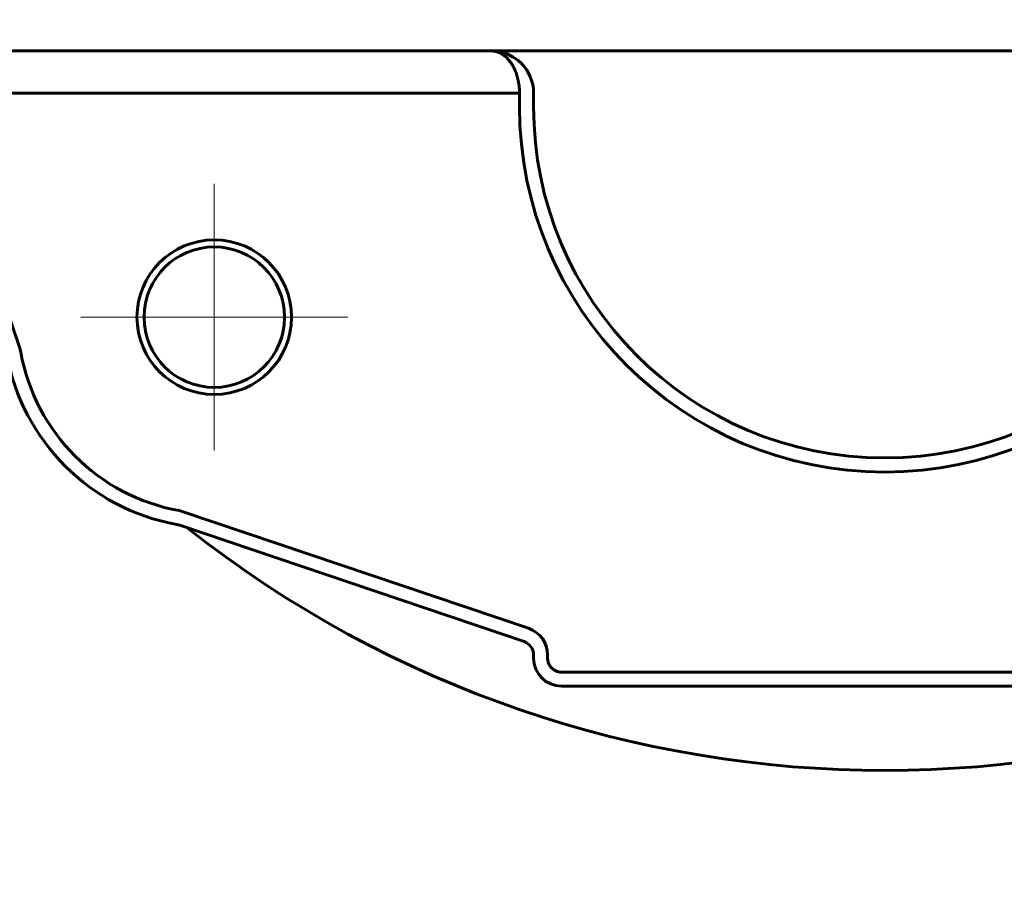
# Model space of a CAD drawing. Header units: millimetres. Extents: x 0 to 594, y 0 to 420.
# Tile 4 of 21: x 168 to 203, y 57 to 88. Entities that reach past the tile are written whole.
import ezdxf

# ---------------------------------------------------------------- set-up
doc = ezdxf.new("R2010")
doc.units = ezdxf.units.MM
for name, pattern in [('K5LT_AXLED', [12, 7.5, -1.5, 1.5, -1.5]), ('K5LT_BASIC', [0]), ('K5LT_THIN', [0])]:
    doc.linetypes.add(name, pattern=pattern)
doc.layers.add('Системный слой', color=7, linetype='Continuous')
doc.layers.add('Системный слой (1)', color=7, linetype='Continuous', true_color=0x6c6c6c)
doc.styles.add('KDIMTEXTSTYLE', font='GOST_AU.SHX', dxfattribs={"width": 0.96, "oblique": 15, "height": 5})
doc.styles.add('KTEXTSTYLE', font='GOST_AU.SHX', dxfattribs={"width": 0.56, "height": 5})
doc.dimstyles.new('KDIMSTYLE (0.50)', dxfattribs={"dimtxt": 5, "dimasz": 1, "dimexe": 2, "dimexo": 0, "dimgap": 1, "dimtad": 1, "dimlfac": 2, "dimtxsty": 'KDIMTEXTSTYLE', "dimsah": 1, "dimcen": 0, "dimdle": 1, "dimadec": 0, "dimazin": 0, "dimtfac": 0.667, "dimtmove": 0, "dimatfit": 3, "dimfxl": 1, "dimtvp": 1, "dimtolj": 1, "dimtzin": 0, "dimarcsym": 0})

# ---------------------------------------------------------------- blocks, each defined once
blk = doc.blocks.new('U35')
at = {"layer": 'Системный слой (1)', "color": 143, "linetype": 'K5LT_BASIC', "lineweight": 60, "true_color": 0x33acca}
for p, q in [((166.907, 86.753), (185.245, 86.753)), ((185.245, 86.753), (231.583, 86.753))]:
    blk.add_line(p, q, dxfattribs=at)
blk = doc.blocks.new('U36')
at = {"layer": 'Системный слой (1)', "color": 143, "linetype": 'K5LT_BASIC', "lineweight": 60, "true_color": 0x33acca}
for p, q in [((185.507, 86.729), (185.245, 86.753)), ((185.768, 86.658), (185.507, 86.729)), ((186.018, 86.537), (185.768, 86.658))]:
    blk.add_line(p, q, dxfattribs=at)
blk = doc.blocks.new('U38')
at = {"layer": 'Системный слой (1)', "color": 143, "linetype": 'K5LT_BASIC', "lineweight": 60, "true_color": 0x33acca}
blk.add_arc((199.245, 101.141), 40, 231.6392, 308.3608, dxfattribs=at)
blk = doc.blocks.new('D4')
at = {"layer": 'Системный слой (1)'}
for points in [[(136.745, 43.82), (136.245, 44.479), (136.745, 45.137), (131.745, 44.479)], [(261.745, 43.82), (266.745, 44.479), (261.745, 45.137), (262.245, 44.479)]]:
    blk.add_hatch(color=7, dxfattribs=at).paths.add_polyline_path(points)
at = {"layer": 'Системный слой (1)', "color": 7, "linetype": 'K5LT_THIN', "lineweight": 18, "true_color": 0xffffff}
for p, q in [((131.745, 84.477), (131.745, 42.479)), ((266.745, 84.477), (266.745, 42.479)), ((131.745, 44.479), (136.745, 45.137)), ((136.745, 45.137), (136.245, 44.479)), ((262.245, 44.479), (261.745, 45.137)), ((261.745, 45.137), (266.745, 44.479)), ((136.745, 43.82), (131.745, 44.479)), ((266.745, 44.479), (131.745, 44.479)), ((136.245, 44.479), (136.745, 43.82)), ((266.745, 44.479), (261.745, 43.82)), ((261.745, 43.82), (262.245, 44.479))]:
    blk.add_line(p, q, dxfattribs=at)
blk.add_wipeout([(193.572, 45.479), (193.572, 52.86), (204.464, 52.86), (204.464, 45.479)]).dxf.layer = 'Системный слой (1)'
at = {"layer": 'Системный слой (1)', "color": 7, "insert": (193.572, 52.066), "char_height": 5, "attachment_point": 1, "style": 'KTEXTSTYLE'}
blk.add_mtext('\\H5.0;\\W1.000;\\Q15;\\Q15;\\W0.960;270', dxfattribs=at)
blk = doc.blocks.new('KDIMARROW_01')
at = {"layer": 'Системный слой'}
blk.add_hatch(color=0, dxfattribs=at).paths.add_polyline_path([(0, 0), (-5, 0.658), (-4.5, 0), (-5, -0.658)])
at = {"layer": 'Системный слой', "color": 0, "linetype": 'K5LT_THIN', "lineweight": 18}
for p, q in [((-4.5, 0), (-5, 0.658)), ((-5, 0.658), (0, 0)), ((0, 0), (-5, -0.658)), ((-5, -0.658), (-4.5, 0))]:
    blk.add_line(p, q, dxfattribs=at)
at = {"layer": 'Системный слой (1)', "color": 0, "linetype": 'K5LT_THIN', "lineweight": 18}
blk.add_line((418.031, 261.631), (417.531, 261.631), dxfattribs=at)
blk = doc.blocks.new('U41')
at = {"layer": 'Системный слой (1)', "color": 30, "linetype": 'K5LT_AXLED', "lineweight": 18, "true_color": 0xff8000}
for q in [(175.381, 82.027), (170.631, 77.277), (180.131, 77.277), (175.381, 72.527)]:
    blk.add_line((175.381, 77.277), q, dxfattribs=at)

msp = doc.modelspace()

# ---------------------------------------------------------------- linework, layer by layer
at = {"layer": 'Системный слой (1)', "color": 143, "linetype": 'K5LT_BASIC', "lineweight": 60, "true_color": 0x33acca}
for p, q in [((168.4566, 76.1721), (164.5059, 87.8662)), ((167.795, 85.2529), (186.2449, 85.2529)), ((186.2449, 85.2529), (186.2449, 84.764)), ((186.7449, 85.2529), (186.7449, 84.764)), ((186.5649, 66.2009), (174.2762, 70.3524)), ((174.1162, 69.8787), (186.4049, 65.7272)), ((186.7449, 65.2535), (186.7449, 65.1407)), ((187.2449, 65.1407), (187.2449, 65.2535)), ((210.7449, 64.6407), (187.7449, 64.6407)), ((187.7449, 64.1407), (210.7449, 64.1407))]:
    msp.add_line(p, q, dxfattribs=at)
for radius in [2.75, 2.5]:
    msp.add_circle((175.3813, 77.2771), radius, dxfattribs=at)
for centre, radius, start, end in [((185.2449, 85.2529), 1.5, 0, 90), ((199.2449, 84.764), 13, 180, 0), ((199.2449, 84.764), 12.5, 180, 0), ((167.5092, 75.852), 1, 10.26115, 18.66691), ((175.3813, 77.2771), 7.5, 190.26115, 259.73885), ((175.3813, 77.2771), 7, 190.26115, 259.73885), ((173.9562, 69.405), 1, 71.33309, 79.73885), ((173.9562, 69.405), 0.5, 71.33309, 79.73885), ((186.2449, 65.2535), 1, 0, 71.33309), ((186.2449, 65.2535), 0.5, 0, 71.33309), ((187.7449, 65.1407), 1, 180, 270), ((187.7449, 65.1407), 1, 180, 270)]:
    msp.add_arc(centre, radius, start, end, dxfattribs=at)
for points, knots in [([(185.2449, 86.7529), (185.2659, 86.7529), (185.2942, 86.7515), (185.3295, 86.7475), (185.3739, 86.7411), (185.4188, 86.7307), (185.4719, 86.7137), (185.5033, 86.7019), (185.5377, 86.6869), (185.57, 86.6713), (185.6078, 86.6506), (185.6534, 86.6222), (185.693, 86.594), (185.7291, 86.5652), (185.757, 86.5413), (185.7867, 86.5138), (185.8153, 86.4851), (185.8517, 86.4458), (185.8859, 86.4049), (185.9196, 86.3603), (185.9478, 86.3203), (185.9792, 86.2718), (186.0118, 86.2162), (186.042, 86.1595), (186.0746, 86.0914), (186.1071, 86.0149), (186.1389, 85.927), (186.1658, 85.8402), (186.1898, 85.7471), (186.2074, 85.6627), (186.2199, 85.5877), (186.2282, 85.5276), (186.2349, 85.4672), (186.2395, 85.4112), (186.2434, 85.34), (186.2445, 85.2885), (186.2449, 85.2529)], [0, 0, 0, 0, 1.4877825, 1.9949378, 2.5057406, 4.6406654, 5.196867, 6.3418524, 6.9267438, 7.7277531, 8.7432132, 9.7690204, 11.2162408, 11.8378472, 12.6630849, 13.4849566, 14.3032135, 15.1014668, 16.6542415, 17.3878009, 18.2788472, 19.400875, 20.5670805, 21.7671917, 22.8174001, 24.5172044, 26.0391064, 27.5251705, 29.0251086, 30.7404079, 31.6901588, 32.6634414, 33.6334384, 34.5726045, 35.3218646, 37, 37, 37, 37]), ([(187.7449, 64.6407), (187.7239, 64.6414), (187.7029, 64.642), (187.6615, 64.6472), (187.6407, 64.6512), (187.6003, 64.6616), (187.5802, 64.6681), (187.5414, 64.6835), (187.5223, 64.6925), (187.4857, 64.7126), (187.4679, 64.7239), (187.4341, 64.7485), (187.4178, 64.7619), (187.3874, 64.7905), (187.3729, 64.8059), (187.3463, 64.8381), (187.3339, 64.8551), (187.3115, 64.8904), (187.3013, 64.9089), (187.2836, 64.9467), (187.2758, 64.9663), (187.2629, 65.006), (187.2576, 65.0265), (187.2498, 65.0675), (187.2472, 65.0884), (187.2452, 65.1197), (187.245, 65.1302), (187.2449, 65.1407)], [0, 0, 0, 0, 0.1256637, 0.1256637, 0.2513274, 0.2513274, 0.3769911, 0.3769911, 0.5026548, 0.5026548, 0.6283185, 0.6283185, 0.7539822, 0.7539822, 0.8796459, 0.8796459, 1.0053096, 1.0053096, 1.1309734, 1.1309734, 1.2566371, 1.2566371, 1.3823008, 1.3823008, 1.5079645, 1.5079645, 1.5707963, 1.5707963, 1.5707963, 1.5707963])]:
    msp.add_open_spline(points, degree=3, knots=knots, dxfattribs=at)

# ---------------------------------------------------------------- block references
at = {"layer": 'Системный слой (1)'}
for name in ['U38', 'U35', 'U36']:
    msp.add_blockref(name, (0, 0), dxfattribs=at)

# ---------------------------------------------------------------- next in the draw order: dimensions: what is measured, and where the dimension line sits
at = {"layer": 'Системный слой (1)', "color": 7}
dim = msp.add_linear_dim(base=(266.7449, 44.4786), p1=(131.7449, 84.4767), p2=(266.7449, 84.4767), dimstyle='KDIMSTYLE (0.50)', override={"dimexo": 0, "dimpost": '\\H5.0;\\W0.960;\\Q15;<>', "dimblk1": 'KDIMARROW_01', "dimblk2": 'KDIMARROW_01', "dimse1": 0, "dimse2": 0, "dimclrt": 7, "dimtol": 1, "dimtp": 0, "dimtm": 0, "dimtdec": 5, "dimtolj": 1}, dxfattribs=at)
dim.commit()
dim.dimension.update_dxf_attribs({"geometry": 'D4', "text_midpoint": (199.2449, 44.4786), "dimtype": 160})

# ---------------------------------------------------------------- next in the draw order: block references
at = {"layer": 'Системный слой (1)'}
msp.add_blockref('U41', (0, 0), dxfattribs=at)

doc.saveas('drawing.dxf')
